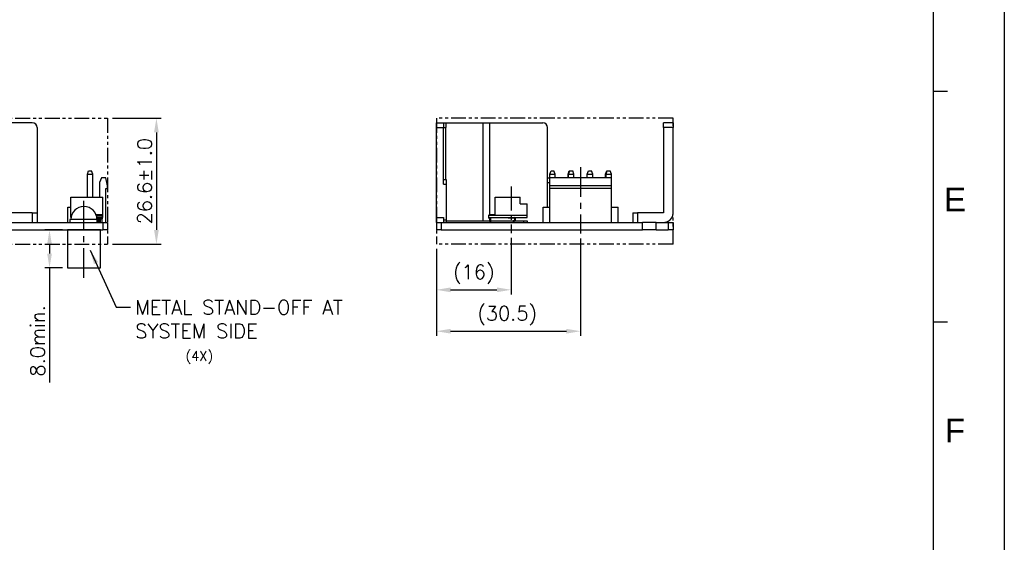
# Model space of a CAD drawing. Extents: x 210 to 804, y -840 to 420.
# Tile 27 of 50: x 596 to 804, y -307 to -196. Entities that reach past the tile are written whole.
import ezdxf
from ezdxf.enums import TextEntityAlignment as Align

# ---------------------------------------------------------------- set-up
doc = ezdxf.new("R2010")
doc.units = 0
doc.header["$LTSCALE"] = 0.5
doc.linetypes.add('CENTER', pattern=[2, 1.25, -0.25, 0.25, -0.25])
doc.linetypes.add('PHANTOM2', pattern=[1.25, 0.625, -0.125, 0.125, -0.125, 0.125, -0.125])
doc.layers.get('0').update_dxf_attribs({"linetype": 'CONTINUOUS'})
doc.layers.get('Defpoints').update_dxf_attribs({"linetype": 'CONTINUOUS'})
for name, color, linetype in [('1', 1, 'CONTINUOUS'), ('c', 4, 'CENTER'), ('DIM', 7, 'CONTINUOUS'), ('PAPER', 7, 'CONTINUOUS')]:
    doc.layers.add(name, color=color, linetype=linetype)
doc.styles.add('ARIAL', font='ARIAL.TTF')
doc.styles.add('SIMPLEX', font='SIMPLEX.shx')
doc.dimstyles.get("Standard").update_dxf_attribs({"dimtxt": 3, "dimasz": 3, "dimexe": 1.25, "dimexo": 1, "dimgap": 1, "dimtad": 1, "dimdec": 1, "dimzin": 0, "dimdsep": 46, "dimtxsty": 'STANDARD', "dimcen": 0.5, "dimclrd": 2, "dimclre": 2, "dimclrt": 2, "dimadec": 0, "dimazin": 0, "dimtfac": 1, "dimtdec": 1, "dimtmove": 0, "dimatfit": 3, "dimfxl": 1, "dimtolj": 1, "dimtzin": 0, "dimarcsym": 0})
doc.dimstyles.new('STANDARD$0', dxfattribs={"dimtxt": 3, "dimasz": 3, "dimexe": 1, "dimexo": 1, "dimgap": 1, "dimtad": 1, "dimdec": 1, "dimzin": 0, "dimdsep": 46, "dimtxsty": 'STANDARD', "dimcen": -0.5, "dimclrd": 2, "dimclre": 2, "dimclrt": 2, "dimadec": 1, "dimazin": 0, "dimtfac": 1, "dimtdec": 1, "dimtmove": 0, "dimatfit": 3, "dimfxl": 1, "dimtolj": 1, "dimtzin": 0, "dimarcsym": 0})

# ---------------------------------------------------------------- blocks, each defined once
blk = doc.blocks.new('A2')
at = {"layer": 'PAPER', "color": 4}
blk.add_line((804, 420), (804, 0), dxfattribs=at)
at = {"layer": 'PAPER', "color": 3}
blk.add_line((789, 405), (789, 15), dxfattribs=at)
at = {"layer": 'PAPER', "color": 2}
for p, q in [((789, 208.5), (792, 208.5)), ((789, 159.75), (792, 159.75))]:
    blk.add_line(p, q, dxfattribs=at)
at = {"style": 'ARIAL'}
for tag, height, p in [('TITLE', 4.5, (749.84, 40.88)), ('XXXXXXXXXX', 4, (749.84, 24.46))]:
    blk.add_attdef(tag, text='', height=height, dxfattribs=at).set_placement(p, align=Align.CENTER)
for tag, p, height in [('V', (625.66, 30.86), 2), ('00', (779.83, 20.28), 4), ('2_____2', (724.26, 16.66), 2.5), ("XX/XX'XX", (760.13, 16.14), 2.5), ('--', (612.88, 16.26), 2.5), ('mm', (631.88, 16.46), 2.5), ('ADP-XX', (656.66, 16.15), 2.5)]:
    blk.add_attdef(tag, p, '', height=height, dxfattribs=at)
at = {"layer": 'PAPER', "color": 1, "style": 'ARIAL'}
for s, p in [('E', (793.58, 185.59)), ('F', (793.58, 136.84))]:
    blk.add_text(s, height=5, dxfattribs=at).set_placement(p, align=Align.MIDDLE)
blk = doc.blocks.new('*D115')
at = {"layer": 'Defpoints', "color": 0}
for p in [(614.59, -217.22), (614.59, -243.82), (624.9, -243.82)]:
    blk.add_point(p, dxfattribs=at)
at = {"layer": 'DIM', "lineweight": -2}
for p, q in [((615.59, -217.22), (625.9, -217.22)), ((624.9, -220.22), (624.9, -240.82)), ((615.59, -243.82), (625.9, -243.82))]:
    blk.add_line(p, q, dxfattribs=at)
at = {"layer": 'DIM'}
for points in [[(624.4, -220.22), (625.4, -220.22), (624.9, -217.22)], [(624.4, -240.82), (625.4, -240.82), (624.9, -243.82)]]:
    blk.add_solid(points, dxfattribs=at)
at = {"layer": 'DIM', "insert": (622.4, -230.52), "char_height": 3, "attachment_point": 5, "rotation": 90, "style": 'SIMPLEX'}
blk.add_mtext('\\A1;26.6%%P1.0', dxfattribs=at)
blk = doc.blocks.new('*D116')
at = {"layer": 'Defpoints', "color": 0}
for p in [(699.83, -241.5), (684.03, -243.82), (699.83, -253.46)]:
    blk.add_point(p, dxfattribs=at)
at = {"layer": 'DIM', "lineweight": -2}
for p, q in [((699.83, -242.5), (699.83, -254.46)), ((684.03, -244.82), (684.03, -254.46)), ((687.03, -253.46), (696.83, -253.46))]:
    blk.add_line(p, q, dxfattribs=at)
at = {"layer": 'DIM'}
for points in [[(687.03, -252.96), (687.03, -253.96), (684.03, -253.46)], [(696.83, -252.96), (696.83, -253.96), (699.83, -253.46)]]:
    blk.add_solid(points, dxfattribs=at)
at = {"layer": 'DIM', "insert": (691.93, -250.18), "char_height": 3, "attachment_point": 5, "style": 'SIMPLEX'}
blk.add_mtext('\\A1;(16)', dxfattribs=at)
blk = doc.blocks.new('*D117')
at = {"layer": 'Defpoints', "color": 0}
for p in [(714.51, -241.6), (684.03, -243.82), (714.51, -262.2)]:
    blk.add_point(p, dxfattribs=at)
at = {"layer": 'DIM', "lineweight": -2}
for p, q in [((714.51, -242.6), (714.51, -263.2)), ((684.03, -244.82), (684.03, -263.2)), ((687.03, -262.2), (711.51, -262.2))]:
    blk.add_line(p, q, dxfattribs=at)
at = {"layer": 'DIM'}
for points in [[(687.03, -261.7), (687.03, -262.7), (684.03, -262.2)], [(711.51, -261.7), (711.51, -262.7), (714.51, -262.2)]]:
    blk.add_solid(points, dxfattribs=at)
at = {"layer": 'DIM', "insert": (698.99, -258.92), "char_height": 3, "attachment_point": 5, "style": 'SIMPLEX'}
blk.add_mtext('\\A1;(30.5)', dxfattribs=at)
blk = doc.blocks.new('*D118')
at = {"layer": 'Defpoints', "color": 0}
for p in [(606.09, -240.82), (602.32, -248.82), (606.09, -248.82)]:
    blk.add_point(p, dxfattribs=at)
at = {"layer": 'DIM', "lineweight": -2}
for p, q in [((605.09, -240.82), (601.32, -240.82)), ((602.32, -243.82), (602.32, -245.82)), ((605.09, -248.82), (601.32, -248.82)), ((602.32, -248.82), (602.32, -273.03))]:
    blk.add_line(p, q, dxfattribs=at)
at = {"layer": 'DIM'}
for points in [[(601.82, -243.82), (602.82, -243.82), (602.32, -240.82)], [(601.82, -245.82), (602.82, -245.82), (602.32, -248.82)]]:
    blk.add_solid(points, dxfattribs=at)
at = {"layer": 'DIM', "insert": (599.82, -264.24), "char_height": 3, "attachment_point": 5, "rotation": 90, "style": 'SIMPLEX'}
blk.add_mtext('\\A1;8.0min.', dxfattribs=at)

msp = doc.modelspace()

# ---------------------------------------------------------------- linework, layer by layer
at = {"color": 7, "linetype": 'Continuous'}
for p, q in [((598.69, -218.22), (572.34, -218.22)), ((684.03, -218.22), (685.53, -218.22)), ((684.03, -219.22), (684.03, -218.22)), ((684.03, -218.22), (685.53, -218.22)), ((685.53, -218.22), (685.53, -219.22)), ((685.53, -218.22), (686.03, -218.22)), ((685.53, -218.22), (686.03, -218.22)), ((686.03, -218.22), (686.03, -219.22)), ((686.03, -218.22), (693.92, -218.22)), ((693.92, -218.22), (695.32, -218.22)), ((693.92, -238.92), (693.92, -218.22)), ((695.32, -218.22), (706.53, -218.22)), ((695.32, -237.62), (695.32, -218.22)), ((734.03, -218.22), (732.03, -218.22)), ((732.03, -219.22), (732.03, -218.22)), ((734.03, -218.22), (734.03, -219.22)), ((599.69, -219.22), (599.69, -237.22)), ((684.03, -238.22), (684.03, -219.22)), ((684.03, -219.22), (685.53, -219.22)), ((685.53, -231.17), (685.53, -219.22)), ((685.53, -219.22), (686.03, -219.22)), ((686.03, -230.17), (686.03, -219.22)), ((707.53, -236.02), (707.53, -219.22)), ((732.03, -219.22), (732.03, -237.22)), ((734.03, -219.22), (732.03, -219.22)), ((734.03, -237.22), (734.03, -219.22)), ((610.32, -229.04), (610.58, -228.32)), ((610.58, -228.32), (611.2, -228.32)), ((611.46, -229.04), (611.2, -228.32)), ((708, -229.04), (708.26, -228.32)), ((708.26, -228.32), (708.88, -228.32)), ((709.14, -229.04), (708.88, -228.32)), ((711.84, -229.04), (712.1, -228.32)), ((711.96, -229.04), (712.22, -228.32)), ((712.1, -228.32), (712.22, -228.32)), ((712.22, -228.32), (712.84, -228.32)), ((713.1, -229.04), (712.84, -228.32)), ((715.92, -229.04), (716.18, -228.32)), ((716.18, -228.32), (716.8, -228.32)), ((717.06, -229.04), (716.8, -228.32)), ((719.76, -229.04), (720.02, -228.32)), ((719.88, -229.04), (720.14, -228.32)), ((720.02, -228.32), (720.14, -228.32)), ((720.14, -228.32), (720.76, -228.32)), ((721.02, -229.04), (720.76, -228.32)), ((610.32, -233.92), (610.32, -229.04)), ((610.32, -229.04), (611.46, -229.04)), ((611.46, -233.92), (611.46, -229.04)), ((613.28, -229.82), (612.89, -230.8)), ((612.89, -230.8), (612.89, -233.92)), ((614.19, -229.82), (613.28, -229.82)), ((614.59, -231.52), (614.19, -229.82)), ((685.53, -230.17), (686.13, -230.17)), ((686.13, -230.17), (686.13, -231.17)), ((707.53, -229.82), (707.99, -229.82)), ((707.53, -230.8), (707.99, -230.8)), ((721.02, -229.82), (707.99, -229.82)), ((707.99, -231.52), (707.99, -229.82)), ((708, -229.82), (708, -229.04)), ((708, -229.04), (709.14, -229.04)), ((709.14, -229.82), (709.14, -229.04)), ((711.84, -229.82), (711.84, -229.04)), ((711.84, -229.04), (711.96, -229.04)), ((711.96, -229.82), (711.96, -229.04)), ((711.96, -229.04), (713.1, -229.04)), ((713.1, -229.82), (713.1, -229.04)), ((715.92, -229.82), (715.92, -229.04)), ((715.92, -229.04), (717.06, -229.04)), ((717.06, -229.82), (717.06, -229.04)), ((719.76, -229.82), (719.76, -229.04)), ((719.76, -229.04), (719.88, -229.04)), ((719.88, -229.82), (719.88, -229.04)), ((719.88, -229.04), (721.02, -229.04)), ((721.02, -229.82), (721.02, -229.04)), ((721.02, -231.52), (721.02, -229.82)), ((614.19, -239.22), (614.19, -232.1)), ((614.19, -232.1), (614.59, -232.1)), ((614.59, -232.1), (614.59, -231.52)), ((685.53, -231.17), (686.13, -231.17)), ((686.13, -231.17), (686.13, -238.67)), ((707.99, -232.1), (707.99, -231.52)), ((721.02, -231.52), (707.99, -231.52)), ((721.02, -232.1), (707.99, -232.1)), ((707.99, -239.22), (707.99, -232.1)), ((721.02, -232.1), (721.02, -231.52)), ((721.02, -239.22), (721.02, -232.1)), ((606.79, -233.92), (608.32, -233.92)), ((606.79, -237.72), (606.79, -233.92)), ((608.32, -233.92), (610.19, -233.92)), ((610.19, -233.92), (612.06, -233.92)), ((612.06, -233.92), (613.59, -233.92)), ((613.59, -237.72), (613.59, -233.92)), ((696.43, -237.62), (696.43, -233.92)), ((696.43, -233.92), (697.96, -233.92)), ((696.43, -237.62), (696.43, -233.92)), ((697.96, -233.92), (699.83, -233.92)), ((699.83, -233.92), (701.7, -233.92)), ((701.7, -235.32), (701.7, -233.92)), ((606.19, -236.02), (606.79, -236.02)), ((606.19, -239.22), (606.19, -236.02)), ((701.7, -235.32), (703.23, -235.32)), ((703.23, -237.72), (703.23, -235.32)), ((703.23, -237.72), (703.23, -235.32)), ((706.59, -236.02), (707.99, -236.02)), ((706.59, -239.22), (706.59, -236.02)), ((721.02, -236.02), (722.43, -236.02)), ((722.43, -239.22), (722.43, -236.02)), ((598.69, -237.22), (594.19, -237.22)), ((598.69, -237.22), (599.69, -237.22)), ((598.69, -237.22), (598.69, -239.22)), ((599.69, -237.22), (599.69, -239.22)), ((599.69, -237.22), (599.69, -239.22)), ((606.79, -237.72), (606.94, -237.72)), ((606.79, -238.22), (606.79, -237.72)), ((606.79, -238.22), (606.87, -238.22)), ((606.94, -237.62), (606.94, -237.72)), ((606.94, -237.72), (606.94, -237.82)), ((606.94, -237.88), (606.94, -237.82)), ((612.15, -237.62), (613.44, -237.62)), ((613.44, -237.62), (612.15, -237.62)), ((613.44, -237.82), (612.22, -237.82)), ((613.44, -238.17), (612.3, -238.17)), ((613.44, -238.37), (612.33, -238.37)), ((612.33, -238.47), (612.39, -238.47)), ((612.39, -239.22), (612.39, -238.47)), ((612.39, -238.47), (612.99, -238.47)), ((612.89, -239.22), (612.89, -238.47)), ((612.99, -238.47), (612.99, -239.22)), ((612.99, -238.47), (613.44, -238.47)), ((613.44, -237.62), (613.44, -237.72)), ((613.44, -237.72), (613.59, -237.72)), ((613.44, -237.72), (613.44, -237.82)), ((613.44, -237.82), (613.44, -238.17)), ((613.44, -238.17), (613.44, -238.22)), ((613.44, -238.22), (613.59, -238.22)), ((613.44, -238.22), (613.44, -238.27)), ((613.44, -238.27), (613.44, -238.37)), ((613.44, -238.37), (613.44, -238.47)), ((613.44, -239.22), (613.44, -238.47)), ((613.59, -238.22), (613.59, -237.72)), ((684.03, -239.22), (684.03, -238.22)), ((684.03, -238.22), (685.53, -238.22)), ((685.53, -238.22), (685.53, -238.67)), ((685.53, -238.67), (685.53, -239.17)), ((685.53, -238.67), (686.13, -238.67)), ((685.53, -239.17), (686.13, -239.17)), ((686.13, -238.67), (686.13, -239.17)), ((686.13, -238.92), (693.92, -238.92)), ((686.13, -239.17), (686.13, -239.22)), ((693.92, -238.92), (695.32, -238.92)), ((695.03, -237.82), (695.13, -237.82)), ((695.03, -237.82), (695.03, -238.17)), ((695.03, -238.17), (695.13, -238.17)), ((695.13, -237.72), (699.83, -237.72)), ((695.13, -238.22), (695.13, -237.72)), ((695.13, -238.22), (703.23, -238.22)), ((695.23, -237.62), (695.23, -237.72)), ((696.53, -237.62), (695.23, -237.62)), ((695.33, -238.27), (695.23, -238.27)), ((695.23, -238.37), (695.23, -238.27)), ((695.33, -238.37), (695.23, -238.37)), ((695.32, -238.27), (695.32, -238.22)), ((695.32, -238.92), (695.32, -238.37)), ((695.32, -238.92), (695.43, -238.92)), ((695.33, -238.27), (695.33, -238.37)), ((695.53, -238.47), (695.43, -238.47)), ((695.43, -239.22), (695.43, -238.47)), ((695.53, -239.22), (695.53, -238.47)), ((695.53, -238.92), (700.3, -238.92)), ((696.53, -237.62), (696.53, -237.72)), ((699.23, -238.22), (699.23, -238.32)), ((700.53, -238.32), (699.23, -238.32)), ((699.83, -237.72), (703.23, -237.72)), ((700.23, -239.07), (700.23, -239.22)), ((700.23, -239.07), (700.33, -239.07)), ((700.33, -239.07), (700.33, -239.22)), ((700.53, -238.87), (700.43, -238.87)), ((700.43, -238.87), (700.43, -238.97)), ((700.53, -238.97), (700.43, -238.97)), ((700.53, -238.22), (700.53, -238.32)), ((700.53, -238.97), (700.53, -238.87)), ((700.63, -238.77), (700.63, -238.42)), ((700.73, -238.42), (700.63, -238.42)), ((700.73, -238.77), (700.63, -238.77)), ((700.66, -238.92), (703.23, -238.92)), ((700.73, -238.77), (700.73, -238.42)), ((702.51, -239.22), (702.51, -238.92)), ((703.23, -238.22), (703.23, -237.72)), ((703.23, -238.92), (703.23, -239.22)), ((725.53, -237.22), (726.53, -237.22)), ((725.53, -237.22), (725.53, -239.22)), ((732.03, -237.22), (726.53, -237.22)), ((726.53, -237.22), (726.53, -239.22)), ((483.59, -240.82), (613.59, -240.82)), ((572.34, -239.22), (613.59, -239.22)), ((613.59, -239.22), (614.59, -239.22)), ((613.59, -239.22), (613.59, -240.82)), ((614.59, -240.82), (613.59, -240.82)), ((614.59, -239.22), (614.59, -240.82)), ((684.03, -239.22), (685.03, -239.22)), ((684.03, -239.22), (684.03, -240.82)), ((685.03, -240.82), (684.03, -240.82)), ((685.03, -239.22), (727.58, -239.22)), ((685.03, -239.22), (685.03, -240.82)), ((685.03, -240.82), (727.58, -240.82)), ((730.48, -239.22), (727.58, -239.22)), ((727.58, -240.82), (727.58, -239.22)), ((730.48, -240.82), (727.58, -240.82)), ((730.48, -240.82), (730.48, -239.22)), ((730.48, -239.22), (733.03, -239.22)), ((730.48, -240.82), (733.03, -240.82)), ((733.03, -239.22), (734.03, -239.22)), ((733.03, -239.22), (733.03, -240.82)), ((734.03, -240.82), (733.03, -240.82)), ((734.03, -239.22), (734.03, -240.82))]:
    msp.add_line(p, q, dxfattribs=at)
for centre, radius, start, end in [((598.69, -219.22), 1, 0, 90), ((706.53, -219.22), 1, 0, 90), ((695.23, -237.82), 0.2, 90, 180), ((695.23, -238.17), 0.2, 180, 270), ((695.23, -238.17), 0.1, 210.4498, 270), ((695.33, -238.47), 0.2, 0, 90), ((695.33, -238.47), 0.1, 0, 90), ((700.43, -239.07), 0.2, 90, 180), ((700.43, -239.07), 0.1, 90, 180), ((700.53, -238.42), 0.2, 0, 90), ((700.53, -238.42), 0.1, 0, 90), ((700.53, -238.77), 0.1, 270, 0), ((700.53, -238.77), 0.2, 270, 0), ((732.03, -237.22), 2, 270, 298.005), ((732.03, -237.22), 2, 298.005, 0)]:
    msp.add_arc(centre, radius, start, end, dxfattribs=at)
at = {"layer": '1', "color": 7, "linetype": 'PHANTOM2', "ltscale": 10}
for p, q in [((482.59, -217.22), (614.59, -217.22)), ((614.59, -217.22), (614.59, -243.82)), ((684.03, -217.22), (684.03, -243.82)), ((734.03, -217.22), (684.03, -217.22)), ((734.03, -243.82), (734.03, -217.22)), ((482.59, -243.82), (614.59, -243.82)), ((734.03, -243.82), (684.03, -243.82))]:
    msp.add_line(p, q, dxfattribs=at)
at = {"layer": 'c', "color": 7, "ltscale": 10}
for p, q in [((714.51, -227.58), (714.51, -241.6)), ((609.59, -250.91), (609.59, -234.4))]:
    msp.add_line(p, q, dxfattribs=at)
at = {"layer": 'c', "color": 7, "ltscale": 8}
msp.add_line((699.83, -231.68), (699.83, -241.5), dxfattribs=at)
at = {"layer": 'DIM', "color": 7}
for points in [[(606.59, -239.22), (612.59, -239.22), (612.59, -238.62), (606.59, -238.62)], [(606.09, -248.82), (613.09, -248.82), (613.09, -240.82), (606.09, -240.82)]]:
    msp.add_lwpolyline(points, close=True, dxfattribs=at)
msp.add_arc((609.59, -238.62), 2.75, 0, 180, dxfattribs=at)

# ---------------------------------------------------------------- block references
msp.add_blockref('A2', (0, -420), dxfattribs=at)

# ---------------------------------------------------------------- texts
at = {"layer": 'DIM', "color": 7, "style": 'SIMPLEX'}
for s, insert, char_height, attachment_point in [('\\A1;METAL STAND-OFF AT\\PSYSTEM SIDE', (620.42, -255.65), 3, 1), ('\\A1;(4X)', (636.89, -269.09), 2, 9)]:
    msp.add_mtext(s, dxfattribs=dict(at, insert=insert, char_height=char_height, attachment_point=attachment_point))

# ---------------------------------------------------------------- dimensions: what is measured, and where the dimension line sits
at = {"layer": 'DIM', "color": 7}
for base, p1, p2, text, picture, middle in [((624.9, -243.82), (614.59, -217.22), (614.59, -243.82), '<>%%P1.0', '*D115', (624.9, -230.52)), ((602.32, -248.82), (606.09, -240.82), (606.09, -248.82), '<>min.', '*D118', (602.32, -264.24))]:
    dim = msp.add_linear_dim(base=base, p1=p1, p2=p2, angle=90, text=text, dimstyle='STANDARD$0', override={"dimtxsty": 'SIMPLEX', "dimcen": -2, "dimclrd": 256, "dimclre": 256, "dimclrt": 256}, dxfattribs=at)
    dim.commit()
    dim.dimension.update_dxf_attribs({"geometry": picture, "text_midpoint": middle, "dimtype": 160})
for base, p2, text, picture, middle in [((699.83, -253.46), (699.83, -241.5), '(16)', '*D116', (691.93, -253.46)), ((714.51, -262.2), (714.51, -241.6), '(30.5)', '*D117', (698.99, -262.2))]:
    dim = msp.add_linear_dim(base=base, p1=(684.03, -243.82), p2=p2, text=text, dimstyle='STANDARD$0', override={"dimtxsty": 'SIMPLEX', "dimcen": -2, "dimclrd": 256, "dimclre": 256, "dimclrt": 256}, dxfattribs=at)
    dim.commit()
    dim.dimension.update_dxf_attribs({"geometry": picture, "text_midpoint": middle, "dimtype": 160})

# ---------------------------------------------------------------- leaders
at = {"layer": 'DIM', "color": 7, "annotation_type": 0, "has_hookline": 1, "hookline_direction": 0, "text_width": 51.57}
msp.add_leader([(610.9, -245.08), (616.42, -257.15), (619.42, -257.15)], dimstyle='STANDARD', override={"dimgap": 1, "dimtad": 0, "dimtxsty": 'SIMPLEX', "dimcen": -2, "dimclrd": 256, "dimclre": 256, "dimclrt": 256}, dxfattribs=at)

doc.saveas('drawing.dxf')
